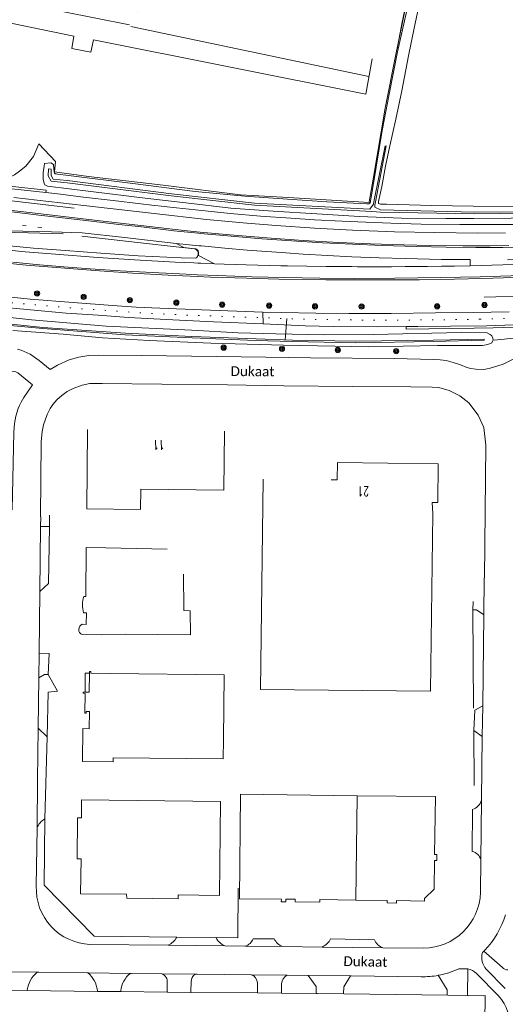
# Model space of a CAD drawing. Extents: x 177628 to 188968, y 384226 to 390673.
# Tile 65 of 256: x 181923 to 182047, y 386215 to 386467. Entities that reach past the tile are written whole.
import ezdxf

# ---------------------------------------------------------------- set-up
doc = ezdxf.new("R2010")
doc.units = 0
doc.linetypes.add('VW-1-3_STREEP', pattern=[4, 1, -3])
doc.linetypes.add('VW-30-270_STREEP', pattern=[3, 0.3, -2.7])
for name, color, linetype, lineweight in [('2901', 253, 'Continuous', 13), ('4502', 253, 'Continuous', 13), ('B-AF-HAAG-GD', 253, 'HAAG', 13), ('B-AF-HEKW-GD', 253, 'HEKWERK', 13), ('B-AF-RAST-GD', 253, 'HEKWERK', 13), ('B-BP-BOOM-GD', 253, 'Continuous', 13), ('B-GB-BOUW-GD', 14, 'Continuous', 13), ('B-GB-NOKL-GD', 14, 'Continuous', 13), ('B-MK-BLOKLG-GD', 253, 'VW-1-3_STREEP', 13), ('B-MK-STRP-GD', 253, 'Continuous', 13), ('B-MK-VLAK-GD', 253, 'Continuous', 13), ('B-TR-SLOO-GD', 253, 'Continuous', 13), ('B-VH-FPAD-GD', 8, 'Continuous', 13), ('B-VH-GOOT-GD', 253, 'Continuous', 13), ('B-VH-HFDR-GD', 8, 'Continuous', 13), ('B-VH-MATE-GD', 253, 'Continuous', 13), ('B-VH-OVRG-GD', 8, 'Continuous', 13), ('B-WE-VW-MARKERING_LANGS_STREEP_30270-G', 253, 'VW-30-270_STREEP', 13), ('B-WT-HDUIK-GD', 253, 'Continuous', 13), ('B01_F', 14, 'Continuous', 9), ('B01_T', 14, 'Continuous', 9), ('B07_D', 14, 'Continuous', 9), ('B11_S', 14, 'Continuous', 9), ('T03_F', 253, 'Continuous', 9), ('T03_T', 253, 'Continuous', 9), ('T04_F', 253, 'HAAG', 9), ('T22_F', 253, 'Continuous', 9), ('V00_F', 8, 'Continuous', 9), ('V00_T', 8, 'Continuous', 9), ('Z06', 7, 'Continuous', 9)]:
    doc.layers.add(name, color=color, linetype=linetype, lineweight=lineweight)
doc.styles.add('Legend', font='calibri.ttf')
doc.styles.add('ROMANS', font='ROMANS.shx', dxfattribs={"oblique": 45})
doc.linetypes.add('HAAG', pattern='A,4,-1,[5,TOPOCAD.SHX,S=0.35,R=0,X=-0.35,Y=-0.35],-1', length=6)
doc.linetypes.add('HEKWERK', pattern='A,7,-1.5,[1,ProvNB.shx,S=0.75,R=0,X=0,Y=0],-1.5', length=10)

# ---------------------------------------------------------------- blocks, each defined once
blk = doc.blocks.new('2901_2901', base_point=(177628.113717, 385871.174588))
at = {"layer": '2901'}
for radius in [0.675, 0.45, 0.225]:
    blk.add_circle((177628.113717, 385871.174588), radius, dxfattribs=at)

msp = doc.modelspace()

# ---------------------------------------------------------------- linework, layer by layer
at = {"layer": 'B-AF-HAAG-GD', "flags": 128}
msp.add_lwpolyline([(181927.761, 386435.594), (181926.359, 386432.309), (181924.386, 386429.878), (181922.776, 386428.519), (181921.466, 386427.642), (181920.3, 386427.048), (181919.619, 386426.755), (181918.703, 386426.489), (181918.226, 386426.462), (181912.702, 386427.043), (181896.521, 386429.134), (181881.509, 386430.833), (181879.245, 386431.269), (181877.579, 386431.726), (181876.752, 386432.164), (181876.272, 386432.561), (181875.393, 386433.382)], dxfattribs=at)
at = {"layer": 'B-AF-HEKW-GD', "flags": 128}
msp.add_lwpolyline([(182189.495, 386371.344), (182169.678, 386383.483), (182160.429, 386387.232), (182139.494, 386387.436), (182109.536, 386387.788), (182072.279, 386387.986), (182044.503, 386385.161)], dxfattribs=at)
at = {"layer": 'B-AF-RAST-GD', "flags": 128}
for points in [[(182022.981, 386476.426), (182019.299, 386458.482), (182016.543, 386444.751), (182013.488, 386426.542), (182012.453, 386420.673), (182012.43, 386420.542), (181991.789, 386421.765), (181979.46, 386422.523), (181959.642, 386424.924), (181940.453, 386427.222), (181931.759, 386428.367), (181931.999, 386431.08)], [(181931.999, 386431.08), (181927.761, 386435.594)], [(181857.492, 386428.396), (181877.011, 386426.034), (181906.79, 386422.54), (181936.839, 386419.066)], [(182041.967, 386396.2), (182053.816, 386396.603), (182064.163, 386396.857), (182075.232, 386397.549), (182087.736, 386398.34), (182100.484, 386399.411), (182112.45, 386400.353), (182125.437, 386401.83), (182138.155, 386403.477), (182150.736, 386405.184)]]:
    msp.add_lwpolyline(points, dxfattribs=at)
at = {"layer": 'B-GB-BOUW-GD', "flags": 128}
for points in [[(182013.253, 386457.366), (182011.613, 386448.299), (181941.767, 386462.306), (181941.076, 386459.123), (181936.167, 386460.05), (181936.747, 386463.251), (181915.107, 386467.655), (181917.265, 386478.307), (181927.265, 386476.298), (181927.916, 386479.865), (181952.69, 386474.807), (181951.933, 386469.684), (181953.029, 386469.465)], [(181975.315, 386361.785), (181975.155, 386346.699), (181953.853, 386346.907), (181953.828, 386341.745), (181940.017, 386341.908), (181940.247, 386362.216)], [(181985.24, 386349.547), (181984.594, 386295.545), (182028.193, 386295.068), (182028.744, 386340.612), (182028.58, 386343.509), (182030.09, 386343.502), (182030.179, 386353.447), (182004.365, 386353.74), (182004.288, 386349.329), (182002.695, 386349.326)]]:
    msp.add_lwpolyline(points, dxfattribs=at)
at = {"layer": 'B-GB-NOKL-GD', "flags": 128}
for points in [[(181916.348, 386473.018), (181950.991, 386466.089)], [(181951.326, 386465.671), (182012.348, 386452.85)]]:
    msp.add_lwpolyline(points, dxfattribs=at)
at = {"layer": 'B-MK-BLOKLG-GD', "flags": 128}
msp.add_lwpolyline([(181844.062, 386423.916), (181857.214, 386422.382), (181880.086, 386419.714), (181929.312, 386413.964)], dxfattribs=at)
at = {"layer": 'B-MK-STRP-GD', "flags": 128}
for points in [[(181962.978, 386409.995), (181949.667, 386411.533), (181938.867, 386412.773), (181931.008, 386412.966), (181919.95, 386413.262), (181909.242, 386413.541), (181903.199, 386413.709), (181889.179, 386415.33), (181868.714, 386417.751), (181849.051, 386420.086), (181829.505, 386422.375), (181819.31, 386423.571), (181814.975, 386424.06)], [(181814.659, 386420.426), (181828.053, 386418.854), (181846.239, 386416.709), (181856.387, 386415.529), (181861.198, 386414.969), (181875.629, 386413.299), (181891.299, 386411.484), (181907.285, 386409.634), (181915.749, 386408.712), (181924.243, 386407.884), (181932.003, 386407.235), (181942.887, 386406.41), (181952.243, 386405.779), (181962.66, 386405.239), (181967.489, 386405.02), (181968.526, 386404.975), (181969.315, 386404.941), (181972.776, 386404.793)], [(182046.77, 386408.968), (182039.849, 386408.967), (182032.161, 386409.061), (182024.596, 386409.189), (182015.76, 386409.456), (182008.148, 386409.783), (182000.518, 386410.168), (181993.895, 386410.559), (181984.947, 386411.195), (181976.109, 386411.926), (181969.121, 386412.595), (181968.578, 386412.647), (181962.316, 386413.283), (181954.088, 386414.231), (181948.25, 386414.909), (181941.275, 386415.728), (181934.604, 386416.515), (181927.77, 386417.305), (181920.132, 386418.197)], [(182055.7, 386409.109), (182046.77, 386408.968)], [(182040.922, 386401.443), (182030.819, 386401.237), (182019.028, 386401.078), (182008.604, 386401.022), (181999.818, 386401.088), (181990.72, 386401.264), (181982.329, 386401.478), (181973.606, 386401.754), (181968.405, 386401.968), (181965.509, 386402.087), (181956.788, 386402.508), (181948.59, 386402.993), (181940.921, 386403.532), (181934.106, 386404.028), (181927.891, 386404.544), (181921.039, 386405.183)], [(182040.922, 386401.443), (182053.995, 386401.858)]]:
    msp.add_lwpolyline(points, dxfattribs=at)
at = {"layer": 'B-MK-VLAK-GD', "flags": 128}
for points in [[(182038.352, 386405.851), (182031.016, 386405.91), (182021.733, 386406.104), (182015.036, 386406.315), (182008.02, 386406.61), (182001.779, 386406.922), (181995.567, 386407.297), (181989.932, 386407.654), (181981.134, 386408.304), (181975.42, 386408.795), (181969.474, 386409.369), (181968.825, 386409.431), (181967.187, 386409.589), (181962.977, 386410.019), (181964.904, 386408.966), (181967.805, 386408.665), (181967.974, 386408.621), (181968.115, 386408.57), (181968.284, 386408.487), (181968.433, 386408.362), (181968.608, 386408.079), (181968.668, 386407.757), (181968.688, 386407.648), (181968.685, 386407.203), (181968.683, 386406.929), (181972.776, 386404.793)], [(182038.352, 386405.851), (182038.387, 386404.29), (182052.299, 386404.702), (182055.878, 386404.862), (182058.063, 386404.96), (182062.657, 386405.165), (182071.465, 386405.595), (182075.977, 386405.889), (182079.866, 386406.142), (182084.916, 386406.514), (182087.701, 386406.719), (182095.819, 386407.406), (182097.845, 386407.598), (182104.001, 386408.181), (182106.837, 386408.565), (182097.816, 386407.907), (182084.879, 386407.023), (182075.933, 386406.561), (182066.789, 386406.238), (182058.017, 386405.986), (182055.832, 386405.955), (182047.888, 386405.841)], [(181972.776, 386404.793), (181975.273, 386404.703), (181980.947, 386404.499), (181989.78, 386404.27), (181991.471, 386404.226), (182001.449, 386404.088), (182008.006, 386404.052), (182009.481, 386404.044), (182018.201, 386404.044), (182021.717, 386404.067), (182027.429, 386404.103), (182031.04, 386404.154), (182034.297, 386404.199), (182038.387, 386404.29)]]:
    msp.add_lwpolyline(points, dxfattribs=at)
at = {"layer": 'B-TR-SLOO-GD', "flags": 128}
for points in [[(182014.826, 386420.628), (182014.849, 386420.736), (182015.676, 386424.611), (182016.622, 386429.862), (182017.735, 386435.06), (182019.308, 386441.895), (182020.795, 386449.144), (182022.512, 386458.177), (182023.955, 386465.261), (182025.436, 386472.125), (182027.081, 386480.004)], [(182023.736, 386477.051), (182019.76, 386459.207), (182017.563, 386448.293), (182015.807, 386439.009), (182014.25, 386429.56), (182013.036, 386422.351), (182012.831, 386420.921), (182012.765, 386420.681)], [(182131.372, 386434.457), (182131.534, 386425.252), (182131.55, 386424.361), (182131.592, 386423.886), (182115.083, 386422.254), (182102.632, 386421.692), (182089.214, 386420.143), (182074.215, 386418.824), (182059.307, 386418.222), (182039.447, 386418.014), (182015.373, 386418.639), (182013.92, 386419.308), (182013.905, 386419.839), (182014.073, 386420.715), (182016.829, 386435.049)], [(182012.765, 386420.681), (182012.703, 386420.452), (182012.621, 386420.336), (182012.334, 386420.206), (182011.833, 386420.186), (182001.555, 386420.723), (181991.516, 386421.363), (181980.564, 386422.125), (181967.827, 386423.325), (181951.833, 386425.385), (181935.308, 386427.443), (181932.538, 386427.785), (181932.154, 386427.832), (181931.934, 386427.899), (181931.753, 386428.067), (181931.647, 386428.358), (181931.626, 386429.124), (181931.494, 386430.282), (181930.804, 386430.702), (181929.211, 386430.557), (181929.084, 386429.807), (181928.812, 386428.258), (181928.829, 386426.448), (181929.076, 386425.472), (181929.269, 386425.042), (181929.984, 386424.692), (181941.084, 386423.328), (181955.697, 386421.552), (181965.459, 386420.425), (181977.018, 386419.105), (181987.841, 386418.272), (181999.05, 386417.626), (182009.982, 386416.954), (182020.706, 386416.496), (182032.133, 386416.394), (182039.289, 386416.415)], [(182132.88, 386425.493), (182132.967, 386425.362), (182133.398, 386425.139), (182133.937, 386425.175), (182149.421, 386427.229), (182160.185, 386428.733), (182160.576, 386428.561), (182160.873, 386428.134), (182160.961, 386427.805), (182160.963, 386427.359), (182160.85, 386427.033), (182160.526, 386426.629), (182145.857, 386424.358), (182130.46, 386422.53), (182112.469, 386420.338), (182100.257, 386419.373), (182089.56, 386418.719), (182079.775, 386417.876), (182069.655, 386417.341), (182059.194, 386416.789), (182048.885, 386416.516), (182039.289, 386416.415)], [(182039.1, 386419.579), (182056.341, 386419.531), (182068.311, 386419.481), (182075.883, 386419.797), (182081.066, 386420.197), (182087.658, 386420.966), (182095.009, 386421.601), (182099.579, 386422.333), (182102.739, 386422.848), (182107.661, 386422.997), (182118.393, 386423.31), (182126.235, 386424.019), (182129.746, 386424.455), (182130.401, 386424.54), (182130.768, 386424.63), (182130.955, 386424.785), (182131.041, 386425.017), (182131.038, 386425.163)], [(182014.83, 386420.253), (182014.826, 386420.628)], [(182039.1, 386419.579), (182028.532, 386419.743), (182016.866, 386420.088), (182015.987, 386420.074), (182015.321, 386420.131), (182014.83, 386420.253)], [(182041.947, 386385.434), (182041.962, 386385.196), (182028.894, 386384.832), (182008.962, 386384.485), (181992.76, 386384.845), (181983.336, 386385.112), (181967.029, 386385.786), (181949.842, 386386.559), (181928.754, 386388.172), (181909.197, 386389.982), (181876.761, 386394.023), (181850.381, 386396.937), (181823.759, 386399.949), (181823.851, 386400.402)], [(182041.947, 386385.434), (182028.84, 386385.189), (182009.03, 386384.899), (181992.784, 386385.198), (181983.487, 386385.498), (181966.971, 386386.139), (181950.002, 386386.956), (181928.791, 386388.443), (181909.305, 386390.486), (181876.764, 386394.405), (181850.455, 386397.287), (181823.851, 386400.402)], [(181904.712, 386392.713), (181925.866, 386390.401), (181944.97, 386388.773), (181966.983, 386387.753), (181978.899, 386387.09), (181988.537, 386386.794), (182001.097, 386386.556), (182013.606, 386386.6), (182036.038, 386387.107)], [(182029.988, 386383.85), (182012.355, 386383.5), (181990.509, 386383.907), (181971.872, 386384.395), (181956.013, 386385.092), (181944.094, 386385.749), (181933.951, 386386.687), (181921.047, 386387.663)], [(182029.988, 386383.85), (182036.34, 386383.843), (182041.506, 386383.844), (182042.914, 386384.109), (182043.914, 386384.533), (182044.281, 386385.271), (182044.196, 386385.681), (182043.874, 386386.321), (182043.523, 386386.633), (182042.689, 386387.038), (182036.038, 386387.107)]]:
    msp.add_lwpolyline(points, dxfattribs=at)
at = {"layer": 'B-VH-FPAD-GD', "flags": 128}
for points in [[(181871.773, 386429.87), (181871.883, 386430.459), (181880.957, 386429.308), (181897.944, 386427.318), (181914.771, 386425.348), (181929.649, 386423.66), (181929.56, 386423.045)], [(181921.34, 386421.819), (181939.298, 386419.731), (181956.562, 386417.749), (181957.325, 386417.662), (181970.761, 386416.164), (181981.082, 386415.185), (181988.6, 386414.596), (181998.435, 386413.939), (182008.215, 386413.438), (182018.936, 386413.027), (182029.324, 386412.798), (182040.316, 386412.684), (182047.375, 386412.689)], [(182045.997, 386414.836), (182035.673, 386414.853), (182025.756, 386414.974), (182018.02, 386415.182), (182011.612, 386415.444), (182005.525, 386415.733), (181998.464, 386416.077), (181992.34, 386416.48), (181984.615, 386417.028), (181976.845, 386417.718), (181971.17, 386418.275), (181963.025, 386419.123), (181956.679, 386419.852), (181953.935, 386420.168), (181946.801, 386421.019), (181939.207, 386421.9), (181933.317, 386422.616), (181929.56, 386423.045)], [(182045.997, 386414.836), (182053.005, 386414.897)], [(182039.166, 386392.249), (182029.491, 386392.195), (182018.109, 386392.057), (182007.276, 386392.044), (181998.793, 386392.074), (181989.97, 386392.261), (181985.219, 386392.393), (181969.56, 386392.95), (181958.747, 386393.372), (181952.664, 386393.69), (181946.66, 386394.042), (181936.522, 386394.876), (181925.529, 386395.7), (181915.016, 386396.827)], [(182039.351, 386388.245), (182044.235, 386388.373), (182049.683, 386388.516), (182056.553, 386388.785), (182058.98, 386388.88), (182069.42, 386389.419), (182083.289, 386390.214), (182097, 386391.173), (182109.429, 386392.291), (182118.886, 386393.275), (182128.759, 386394.39), (182140.559, 386395.837), (182152.405, 386397.414), (182157.246, 386397.977), (182158.818, 386397.845), (182160.761, 386397.267), (182162.522, 386396.11), (182164.255, 386394.22), (182165.312, 386392.904), (182165.809, 386393.272)], [(181916.356, 386393.82), (181934.727, 386392.117), (181942.968, 386391.573), (181950.742, 386391.004), (181962.08, 386390.401), (181972.573, 386389.926), (181985.265, 386389.382), (181996.039, 386388.85), (182003.243, 386388.675), (182014.593, 386388.627), (182021.958, 386388.656)], [(182048.324, 386392.492), (182039.166, 386392.249)], [(182039.351, 386388.245), (182021.949, 386387.975), (182021.958, 386388.656)]]:
    msp.add_lwpolyline(points, dxfattribs=at)
at = {"layer": 'B-VH-GOOT-GD', "flags": 128}
for points in [[(181929.56, 386423.045), (181920.771, 386424.026), (181911.263, 386425.175), (181902.293, 386426.241), (181894.472, 386427.146), (181888.415, 386427.878), (181882.706, 386428.542), (181877.412, 386429.178), (181876.586, 386429.277), (181871.773, 386429.87)], [(182042.607, 386388.903), (182056.529, 386389.355), (182057.466, 386389.385), (182071.13, 386390.109), (182089.129, 386390.958), (182102.331, 386392.222), (182113.319, 386393.264), (182122.62, 386394.256), (182134.291, 386395.645), (182145.336, 386397.123), (182155.987, 386398.491), (182157.35, 386398.553), (182158.663, 386398.511), (182160.104, 386398.23), (182161.866, 386397.406), (182163.516, 386395.936), (182163.808, 386395.712)], [(182021.958, 386388.656), (182024.942, 386388.668), (182033.299, 386388.759), (182042.607, 386388.903)]]:
    msp.add_lwpolyline(points, dxfattribs=at)
at = {"layer": 'B-VH-HFDR-GD', "flags": 128}
for points in [[(181907.428, 386420.032), (181925.384, 386417.922), (181942.028, 386415.988), (181965.02, 386413.332), (181969.153, 386412.945), (181977.775, 386412.138), (181987.339, 386411.368), (181995.531, 386410.765), (182004.662, 386410.259), (182012.763, 386409.914), (182021.383, 386409.659), (182028.077, 386409.511), (182036.467, 386409.364), (182043.449, 386409.365), (182048.26, 386409.46)], [(182041.465, 386400.971), (182034.311, 386400.832), (182025.353, 386400.646), (182014.771, 386400.64), (182001.372, 386400.644), (181989.256, 386400.859), (181981.107, 386401.073), (181971.801, 386401.393), (181968.387, 386401.531), (181960.912, 386401.832), (181951.739, 386402.4), (181943.295, 386402.971), (181924.512, 386404.443), (181904.078, 386406.607), (181881.48, 386409.193), (181859.126, 386411.785), (181855.992, 386412.151), (181839.769, 386414.047), (181820.636, 386416.263)], [(181933.971, 386412.438), (181924.98, 386412.71), (181908.027, 386413.132)], [(181918.461, 386409.54), (181926.332, 386408.796), (181934.561, 386408.155), (181943.652, 386407.483), (181953.207, 386406.831), (181964.197, 386406.356), (181968.005, 386406.198), (181968.167, 386406.285), (181968.426, 386406.631), (181968.617, 386407.208), (181968.628, 386407.631), (181968.521, 386408.04), (181968.202, 386408.37), (181967.677, 386408.624), (181962.934, 386409.113), (181953.838, 386410.136), (181938.764, 386411.883)], [(182041.465, 386400.971), (182054.992, 386401.413)]]:
    msp.add_lwpolyline(points, dxfattribs=at)
at = {"layer": 'B-VH-MATE-GD', "flags": 128}
msp.add_lwpolyline([(181985.265, 386389.382), (181985.219, 386392.393)], dxfattribs=at)
at = {"layer": 'B-VH-OVRG-GD', "flags": 128}
for points in [[(182016.534, 386435.103), (182013.67, 386420.705), (182013.553, 386420.117), (182012.595, 386418.778), (181983.027, 386420.364), (181961.785, 386422.72), (181934.999, 386426.125), (181931.455, 386426.501), (181930.881, 386427.471), (181930.89, 386429.035), (181930.177, 386429.196), (181930.119, 386427.404), (181930.928, 386426.016), (181934.975, 386425.525), (181961.68, 386422.23), (181983.01, 386419.802), (182013.097, 386418.242), (182015.351, 386418.068), (182039.456, 386417.635), (182059.369, 386417.837)], [(181922.27, 386382.91), (181923.224, 386382.637), (181925.49, 386381.574), (181927.822, 386379.971), (181930.619, 386377.633), (181932.523, 386378.796), (181935.482, 386380.092), (181937.961, 386380.82), (181940.573, 386381.208), (181943.107, 386381.341), (181954.027, 386381.212), (181973.31, 386380.981), (181985.922, 386380.793), (181997.409, 386380.685), (182018.893, 386380.442), (182028.958, 386380.233), (182030.637, 386380.174), (182032.159, 386379.93), (182034.024, 386379.468), (182035.876, 386378.816), (182037.471, 386378.207), (182038.556, 386377.891), (182039.798, 386377.745), (182041.761, 386377.691), (182043.193, 386377.916)], [(182043.193, 386377.916), (182046.801, 386378.988), (182049.565, 386380.376)], [(181920.929, 386341.632), (181921.311, 386361.588), (181921.514, 386363.824), (181921.877, 386365.669), (181922.449, 386367.61), (181922.804, 386368.411), (181923.247, 386369.262), (181923.901, 386370.447), (181924.97, 386372.085), (181926.139, 386373.686), (181922.353, 386376.795), (181921.798, 386377.026), (181921.36, 386377.16), (181920.849, 386377.223), (181911.011, 386377.417), (181893.824, 386377.567), (181878.948, 386377.698), (181883.562, 386372.293), (181882.54, 386371.548), (181886.806, 386366.352)], [(182041.99, 386324.154), (182042.372, 386358.245), (182041.82, 386362.743), (182040.403, 386365.963), (182038.028, 386369.068), (182035.741, 386370.898), (182033.011, 386372.269), (182030.34, 386373.024), (182028.617, 386373.117), (182023.122, 386373.23), (182008.269, 386373.305), (181990.562, 386373.495), (181976.143, 386373.729), (181959.259, 386373.892), (181943.985, 386374.093), (181940.837, 386374.04), (181938.843, 386373.604), (181936.546, 386372.808), (181935.008, 386372.012), (181933.668, 386370.99), (181932.373, 386369.848), (181931.322, 386368.673), (181930.606, 386367.635), (181929.897, 386366.143), (181928.928, 386363.415), (181928.552, 386361.771), (181928.358, 386359.123), (181928.197, 386339.821)]]:
    msp.add_lwpolyline(points, dxfattribs=at)
at = {"layer": 'B-WE-VW-MARKERING_LANGS_STREEP_30270-G', "flags": 128}
for points in [[(182040.893, 386390.565), (182029.234, 386390.389), (182014.512, 386390.307), (181999.721, 386390.469), (181990.905, 386390.695), (181984.875, 386390.987), (181975.058, 386391.287), (181965.422, 386391.624), (181955.133, 386392.125), (181948.657, 386392.564), (181938.608, 386393.263), (181928.621, 386394.072), (181915.213, 386395.283), (181905.248, 386396.334), (181895.316, 386397.418), (181885.282, 386398.576), (181875.214, 386399.738), (181865.288, 386400.969), (181854.83, 386402.21), (181852.178, 386402.524), (181842.029, 386403.73), (181832.05, 386404.927), (181822.141, 386406.128), (181816.275, 386406.704), (181815.513, 386406.779), (181813.928, 386406.822), (181812.285, 386406.65), (181810.783, 386406.308), (181809.307, 386405.719), (181807.914, 386404.918), (181806.696, 386403.881), (181806.02, 386403.16), (181805.312, 386402.169), (181804.761, 386401.393), (181804.29, 386400.567), (181803.7, 386399.069), (181803.469, 386397.693), (181803.035, 386387.866), (181802.719, 386372.255), (181802.36, 386356.909), (181802.268, 386352.977)], [(182040.893, 386390.565), (182050.032, 386390.861), (182056.454, 386391.145), (182061.781, 386391.381), (182070.971, 386391.839), (182079.722, 386392.253), (182085.872, 386392.661), (182094.561, 386393.306), (182103.55, 386394.082), (182112.584, 386394.932), (182121.37, 386395.866), (182130.312, 386396.934), (182139.274, 386398.016), (182150.916, 386399.548), (182154.012, 386400.029)]]:
    msp.add_lwpolyline(points, dxfattribs=at)
at = {"layer": 'B-WT-HDUIK-GD', "flags": 128}
msp.add_lwpolyline([(181990.949, 386385.171), (181991.298, 386390.727)], dxfattribs=at)
at = {"layer": 'B01_F', "linetype": 'Continuous'}
for points in [[(181944.895, 386331.893), (181960.619, 386331.548)], [(181949.897, 386309.731), (181943.837, 386309.556)]]:
    msp.add_lwpolyline(points, dxfattribs=at)
at = {"layer": 'B01_T', "linetype": 'Continuous'}
for points in [[(181944.895, 386331.893), (181939.896, 386331.938), (181939.784, 386319.371), (181939.26, 386319.401)], [(181939.231, 386315.219), (181939.93, 386315.198), (181939.872, 386312.199), (181938.881, 386312.26)], [(181938.837, 386309.603), (181943.837, 386309.556)], [(181946.081, 386299.626), (181941.081, 386299.679), (181941.086, 386300.119), (181940.736, 386300.123), (181940.731, 386299.682)], [(181939.581, 386294.872), (181939.621, 386299.692), (181940.731, 386299.682)], [(181940.731, 386299.682), (181940.68, 386294.863), (181939.581, 386294.872)], [(181946.081, 386299.626), (181975.247, 386299.286), (181975.054, 386282.701)], [(181939.581, 386294.872), (181939.134, 386294.876), (181939.133, 386294.542), (181939.578, 386294.532), (181939.535, 386289.453), (181939.876, 386289.449), (181939.887, 386289.874), (181940.696, 386289.866), (181940.637, 386285.458)], [(181940.637, 386285.458), (181939.037, 386285.48), (181938.925, 386277.06), (181946.804, 386276.973), (181946.818, 386278.013)], [(181946.818, 386278.013), (181974.999, 386277.701), (181975.054, 386282.701)], [(181938.721, 386267.167), (181938.7, 386262.598), (181937.687, 386262.597), (181937.569, 386252.039), (181938.556, 386252.031), (181938.446, 386243.077), (181950.246, 386242.981), (181950.273, 386241.96), (181963.444, 386241.818), (181963.471, 386242.816), (181974.035, 386242.676), (181974.353, 386266.774), (181938.721, 386267.167)], [(181979.488, 386268.633), (181979.214, 386241.774), (181989.94, 386241.665), (181989.902, 386241.052), (181991.091, 386241.025), (181991.107, 386241.705), (181993.503, 386241.682), (181993.495, 386241.002), (181999.808, 386240.93), (181999.836, 386241.59), (182009.02, 386241.453)], [(182009.349, 386268.267), (181979.488, 386268.633)], [(182009.02, 386241.453), (182017.086, 386241.332), (182017.07, 386240.743), (182019.47, 386240.678), (182019.483, 386241.324), (182026.685, 386241.183), (182026.68, 386241.875), (182029.135, 386244.238), (182029.19, 386251.649), (182029.82, 386251.637), (182029.846, 386253.145), (182029.246, 386253.156), (182029.431, 386268.021), (182009.349, 386268.267)]]:
    msp.add_lwpolyline(points, dxfattribs=at)
for centre, radius, start, end in [((181945.4, 386317.267), 6.5, 160.83819, 198.36719), ((181939.425, 386310.922), 1.444, 112.13021, 245.97232)]:
    msp.add_arc(centre, radius, start, end, dxfattribs=at)
at = {"layer": 'B07_D', "linetype": 'Continuous'}
msp.add_lwpolyline([(182009.02, 386241.453), (182009.349, 386268.267)], dxfattribs=at)
at = {"layer": 'B11_S', "linetype": 'Continuous'}
for points in [[(181964.875, 386325.157), (181964.935, 386316.092)], [(181949.897, 386309.731), (181966.597, 386309.524), (181966.579, 386315.708), (181964.933, 386315.761), (181964.935, 386316.092)]]:
    msp.add_lwpolyline(points, dxfattribs=at)
at = {"layer": 'T03_F', "linetype": 'Continuous'}
for points in [[(182019.596, 386459.926), (182020.842, 386466.373), (182022.128, 386472.573)], [(182039.297, 386285.027), (182039.412, 386270.866)], [(181929.309, 386262.311), (181929.847, 386283.364)], [(182041.803, 386216.92), (182042.195, 386216.985), (182041.857, 386189.019), (182041.439, 386162.113), (182015.061, 386162.414), (181996.514, 386162.47), (181984.087, 386162.643), (181969.923, 386162.773), (181951.287, 386162.885), (181925.734, 386163.286), (181911.305, 386163.629), (181866.843, 386173.185), (181861.4, 386174.465)]]:
    msp.add_lwpolyline(points, dxfattribs=at)
at = {"layer": 'T03_T', "linetype": 'Continuous'}
for points in [[(181924.719, 386218.228), (181914.86, 386218.335)], [(181942.782, 386218.033), (181924.719, 386218.228)], [(181948.746, 386217.969), (181942.782, 386218.033)], [(181960.686, 386217.84), (181948.746, 386217.969)], [(181960.801, 386217.839), (181960.686, 386217.84)], [(181960.801, 386217.839), (181966.728, 386217.786)], [(181966.728, 386217.786), (181983.775, 386217.633)], [(181983.775, 386217.633), (181983.815, 386217.633)], [(181983.815, 386217.633), (181989.948, 386217.579)], [(181989.948, 386217.579), (181990.023, 386217.578)], [(181998.832, 386217.471), (181990.023, 386217.578)], [(181999.243, 386217.466), (181998.832, 386217.471)], [(181999.243, 386217.466), (182005.952, 386217.38)], [(182005.952, 386217.38), (182032.639, 386217.038)], [(182032.639, 386217.038), (182037.706, 386216.972)], [(182037.706, 386216.972), (182037.806, 386216.971)], [(182037.806, 386216.971), (182041.803, 386216.92)]]:
    msp.add_lwpolyline(points, dxfattribs=at)
at = {"layer": 'T04_F', "linetype": 'HAAG'}
msp.add_lwpolyline([(182039.071, 386315.961), (182039.17, 386290.744)], dxfattribs=at)
at = {"layer": 'T22_F', "linetype": 'Continuous'}
for points in [[(181930.241, 386322.768), (181930.455, 386337.351)], [(182039.071, 386315.961), (182039.136, 386318.137)], [(181930.155, 386299.332), (181930.392, 386304.773)], [(182039.297, 386285.027), (182039.543, 386290.249)], [(182038.865, 386253.924), (182038.968, 386264.695)], [(181963.096, 386231.945), (181973.187, 386231.834)], [(181982.717, 386231.528), (181988.112, 386231.541)], [(182002.56, 386231.49), (182013.838, 386231.281)]]:
    msp.add_lwpolyline(points, dxfattribs=at)
at = {"layer": 'V00_F', "linetype": 'Continuous'}
for points in [[(181930.502, 386340.228), (181930.455, 386337.351)], [(181930.455, 386337.351), (181928.178, 386337.372)], [(181930.241, 386322.768), (181927.981, 386320.67)], [(182041.896, 386323.957), (182041.954, 386323.992)], [(182039.071, 386315.961), (182039.943, 386315.999), (182041.843, 386314.661)], [(181930.392, 386304.773), (181927.795, 386304.832)], [(181930.155, 386299.332), (181929.211, 386299.369), (181927.72, 386298.479)], [(181929.847, 386283.364), (181930.118, 386294.863), (181932.558, 386295.098), (181930.155, 386299.332)], [(182039.543, 386290.249), (182041.567, 386291.367)], [(181927.568, 386285.593), (181929.847, 386283.364)], [(182039.297, 386285.027), (182041.473, 386283.48)], [(181924.735, 386218.437), (181924.719, 386218.228)], [(181948.763, 386218.169), (181948.746, 386217.969)], [(181966.722, 386217.992), (181966.728, 386217.786)], [(181989.946, 386217.739), (181989.948, 386217.579)], [(181998.839, 386217.614), (181998.832, 386217.471)], [(182037.707, 386217.043), (182037.706, 386216.972)]]:
    msp.add_lwpolyline(points, dxfattribs=at)
for centre, radius, start, end in [((182037.672, 386268.261), 3.795, 289.97579, 341.92577), ((182038.271, 386251.069), 2.916, 14.19548, 78.24116), ((181979.805, 386232.667), 3.127, 285.09412, 338.63238), ((181991.507, 386233.021), 3.703, 203.5526, 250.12835), ((181998.413, 386233.622), 4.663, 295.78264, 332.79394), ((182017.018, 386232.482), 3.399, 200.68563, 252.11677)]:
    msp.add_arc(centre, radius, start, end, dxfattribs=at)
at = {"layer": 'V00_T', "linetype": 'Continuous'}
for points in [[(181928.207, 386339.823), (181928.178, 386337.372)], [(181928.178, 386337.372), (181927.981, 386320.67)], [(182041.843, 386314.661), (182041.954, 386323.992)], [(182041.954, 386323.992), (182041.955, 386324.08)], [(181927.981, 386320.67), (181927.795, 386304.832)], [(182041.567, 386291.367), (182041.843, 386314.661)], [(181927.795, 386304.832), (181927.72, 386298.479)], [(181927.72, 386298.479), (181927.568, 386285.593)], [(182041.473, 386283.48), (182041.567, 386291.367)], [(181927.568, 386285.593), (181927.411, 386272.27)], [(182041.279, 386267.084), (182041.473, 386283.48)], [(181927.411, 386272.27), (181927.267, 386259.986)], [(182041.098, 386251.784), (182041.279, 386267.084)], [(181929.309, 386262.311), (181929.101, 386245.328), (181941.931, 386232.177), (181963.096, 386231.945)], [(181927.267, 386259.986), (181927.091, 386245.06)], [(182040.999, 386243.463), (182041.098, 386251.784)], [(181973.187, 386231.834), (181978.737, 386231.742), (181978.894, 386244.514)], [(181940.843, 386230.098), (181960.898, 386229.871)], [(181960.898, 386229.871), (181975.476, 386229.706)], [(181975.476, 386229.706), (181980.619, 386229.648)], [(181980.619, 386229.648), (181990.248, 386229.538)], [(181990.248, 386229.538), (182000.441, 386229.423)], [(182000.441, 386229.423), (182015.974, 386229.247)], [(182015.974, 386229.247), (182026.354, 386229.129)], [(182041.498, 386227.99), (182041.873, 386228.364)], [(182041.873, 386228.364), (182042.052, 386228.543)], [(182046.616, 386224.137), (182041.873, 386228.364)], [(181912.475, 386223.114), (181927.299, 386222.939)], [(181927.299, 386222.939), (181927.725, 386222.934)], [(181927.725, 386222.934), (181940.29, 386222.786)], [(181940.29, 386222.786), (181940.448, 386222.784)], [(181940.448, 386222.784), (181951.156, 386222.657)], [(181951.156, 386222.657), (181951.428, 386222.654)], [(181951.428, 386222.654), (181959.279, 386222.561)], [(181959.279, 386222.561), (181959.354, 386222.56)], [(181959.354, 386222.56), (181967.888, 386222.459)], [(181967.888, 386222.459), (181968.343, 386222.454)], [(181968.343, 386222.454), (181982.178, 386222.29)], [(181982.178, 386222.29), (181982.275, 386222.289)], [(181982.275, 386222.289), (181991.361, 386222.182)], [(181991.361, 386222.182), (181991.448, 386222.181)], [(181991.448, 386222.181), (181996.838, 386222.117)], [(181998.839, 386217.614), (181998.848, 386219.302), (181996.838, 386222.117)], [(181996.838, 386222.117), (181996.941, 386222.116)], [(181996.941, 386222.116), (182007.66, 386221.989)], [(182007.66, 386221.989), (182005.914, 386219.244), (182005.852, 386217.381)], [(182007.66, 386221.989), (182007.833, 386221.987)], [(182007.833, 386221.987), (182025.762, 386221.775)], [(182032.459, 386217.04), (182032.474, 386218.412), (182030.186, 386222.155)], [(182035.446, 386223.841), (182037.778, 386223.82)], [(182037.778, 386223.82), (182037.707, 386217.043)], [(182045.608, 386216.894), (182039.963, 386222.653)], [(182042.498, 386223.717), (182047.363, 386218.796)], [(181960.686, 386217.84), (181960.679, 386220.237)], [(181966.791, 386220.501), (181966.722, 386217.992)], [(181983.775, 386217.633), (181983.797, 386220.169)], [(181989.998, 386220.036), (181989.946, 386217.739)], [(181942.782, 386218.033), (181942.759, 386218.332)]]:
    msp.add_lwpolyline(points, dxfattribs=at)
for centre, radius, start, end in [((181931.358, 386258.452), 4.369, 117.96915, 159.4465), ((181941.418, 386244.427), 14.341, 177.47011, 267.70389), ((182026.291, 386243.842), 14.713, 270.24673, 358.52353), ((182026.087, 386243.994), 22.217, 315.93764, 343.53314), ((181959.118, 386233.959), 4.458, 293.52628, 333.14849), ((181976.893, 386233.525), 4.073, 204.52853, 249.64649), ((182045.762, 386226.734), 4.445, 163.59053, 222.75295), ((181932.172, 386217.183), 7.542, 130.24927, 170.42557), ((181935.898, 386217.44), 6.918, 7.40577, 50.59635), ((181955.304, 386217.563), 6.569, 129.15629, 174.71067), ((181958.438, 386220.47), 2.254, 354.05385, 68.07648), ((181968.95, 386220.578), 2.16, 119.44123, 182.03796), ((181981.586, 386220.16), 2.211, 0.2414, 74.46897), ((181992.527, 386219.936), 2.531, 117.42907, 177.7288), ((182026.085, 386243.959), 22.186, 269.16625, 280.6525), ((182026.094, 386243.969), 22.195, 280.62427, 294.92039), ((182036.386, 386218.584), 5.418, 48.67861, 75.10838), ((182048.003, 386225.481), 1.931, 224.09672, 270.89919), ((182038.249, 386209.806), 10.217, 349.21948, 43.92533)]:
    msp.add_arc(centre, radius, start, end, dxfattribs=at)

# ---------------------------------------------------------------- block references
at = {"layer": 'B-BP-BOOM-GD'}
for p in [(181927.286, 386397.178, 25.046), (181939.228, 386396.293, 25.04), (181951.087, 386395.457, 25.006), (181963.007, 386394.824, 25.042), (181974.759, 386394.297, 25.078), (181986.79, 386394.054, 25.169), (181998.556, 386393.852, 25.138), (182010.518, 386393.81, 25.153), (182029.877, 386393.853, 24.9), (182042.035, 386394.201, 24.987), (181975.141, 386383.267, 24.186), (181990.104, 386382.968, 24.18), (182004.406, 386382.648, 24.195), (182019.369, 386382.37, 24.168)]:
    msp.add_blockref('2901_2901', p, dxfattribs=at)

# ---------------------------------------------------------------- texts
at = {"layer": '4502', "style": 'ROMANS', "width": 0.68}
for s, p in [('11', (181959.938, 386359.553, 25.098)), ('21', (182012.413, 386347.648, 23.812))]:
    msp.add_text(s, height=2.5, rotation=180.49075, dxfattribs=at).set_placement(p)
at = {"layer": 'Z06', "linetype": 'Continuous', "style": 'Legend'}
for rotation, p in [(359.54164, (181976.899, 386375.98)), (358.91151, (182005.842, 386224.543))]:
    msp.add_text('Dukaat', height=2.5, rotation=rotation, dxfattribs=at).set_placement(p)

doc.saveas('drawing.dxf')
